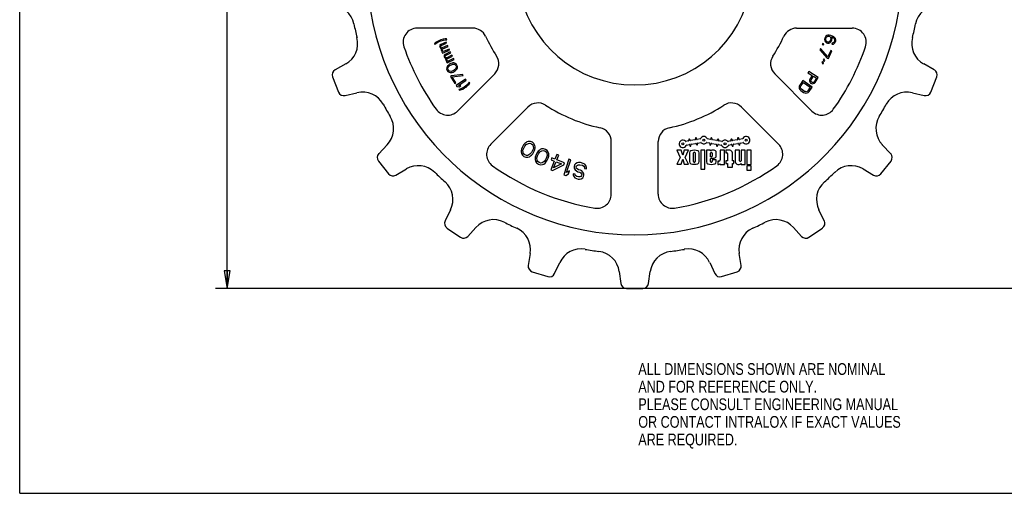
# Model space of a CAD drawing. Header units: inches. Extents: x 0 to 17, y 0 to 11.
# Tile 1 of 3: x 0 to 10.5, y 0 to 5. Entities that reach past the tile are written whole.
import ezdxf

# ---------------------------------------------------------------- set-up
doc = ezdxf.new("R2010")
doc.units = ezdxf.units.IN
doc.header["$LTSCALE"] = 0.935
doc.header["$MEASUREMENT"] = 0
doc.layers.get('0').update_dxf_attribs({"linetype": 'CONTINUOUS'})
doc.styles.get("Standard").update_dxf_attribs({"font": 'txt', "width": 0.8})
doc.dimstyles.new('DIMSTYLE_2', dxfattribs={"dimtxt": 0.125, "dimasz": 0.1875, "dimexe": 0.18, "dimexo": 0.0625, "dimgap": 0.09, "dimtad": 0, "dimtih": 1, "dimtoh": 1, "dimzin": 4, "dimdsep": 46, "dimtxsty": 'STANDARD', "dimblk": 'CLOSED', "dimblk1": 'CLOSED', "dimblk2": 'CLOSED', "dimcen": 0.09, "dimadec": 0, "dimazin": 0, "dimtp": 0.01, "dimtm": 0.01, "dimtfac": 1, "dimtofl": 0, "dimtmove": 0, "dimatfit": 3, "dimldrblk": 'CLOSED', "dimfxl": 1, "dimtolj": 1, "dimtzin": 4, "dimarcsym": 0})

# ---------------------------------------------------------------- blocks, each defined once
blk = doc.blocks.new('_CLOSED')
at = {"color": 0, "linetype": 'BYBLOCK'}
for p, q in [((0, 0), (-1, 0.167)), ((-1, 0.167), (-1, -0.167)), ((-1, -0.167), (0, 0)), ((-1, 0), (0, 0))]:
    blk.add_line(p, q, dxfattribs=at)
blk = doc.blocks.new('*D2')
at = {"color": 3, "linetype": 'CONTINUOUS'}
for p, q in [((12.209, 8.995), (2.083, 8.995)), ((2.208, 8.995), (2.208, 6.109)), ((2.208, 2.18), (2.208, 5.484)), ((12.209, 2.18), (2.083, 2.18))]:
    blk.add_line(p, q, dxfattribs=at)
at = {"color": 3, "linetype": 'CONTINUOUS', "xscale": 0.1875, "yscale": 0.1875, "zscale": 0.1875}
for p, rotation in [((2.208, 8.995), 90), ((2.208, 2.18), 270)]:
    blk.add_blockref('_CLOSED', p, dxfattribs=dict(at, rotation=rotation))
at = {"color": 3, "linetype": 'CONTINUOUS', "insert": (2.058, 6.046), "char_height": 0.125, "width": 0.7, "attachment_point": 2, "line_spacing_factor": 0.9}
blk.add_mtext('6.82\\P[173,1]\\PNOMINAL', dxfattribs=at)

msp = doc.modelspace()

# ---------------------------------------------------------------- linework, layer by layer
at = {"color": 7, "linetype": 'CONTINUOUS'}
for p, q in [((0, 0), (0, 11)), ((4.823, 4.95), (4.231, 4.95)), ((8.27, 4.95), (8.862, 4.95)), ((4.484, 4.825), (4.467, 4.819)), ((4.506, 4.831), (4.484, 4.825)), ((4.487, 4.816), (4.51, 4.822)), ((4.529, 4.835), (4.506, 4.831)), ((4.51, 4.822), (4.533, 4.826)), ((4.543, 4.835), (4.529, 4.835)), ((4.533, 4.826), (4.547, 4.825)), ((4.547, 4.825), (4.543, 4.835)), ((8.569, 4.841), (8.567, 4.828)), ((8.567, 4.828), (8.57, 4.814)), ((8.573, 4.852), (8.569, 4.841)), ((8.58, 4.863), (8.573, 4.852)), ((8.591, 4.872), (8.58, 4.863)), ((8.58, 4.834), (8.586, 4.85)), ((8.58, 4.826), (8.58, 4.834)), ((8.582, 4.817), (8.58, 4.826)), ((8.586, 4.85), (8.591, 4.856)), ((8.604, 4.876), (8.591, 4.872)), ((8.591, 4.856), (8.598, 4.862)), ((8.598, 4.862), (8.607, 4.864)), ((8.617, 4.876), (8.604, 4.876)), ((8.607, 4.864), (8.615, 4.863)), ((8.615, 4.863), (8.623, 4.861)), ((8.635, 4.872), (8.617, 4.876)), ((8.623, 4.861), (8.629, 4.856)), ((8.634, 4.833), (8.628, 4.816)), ((8.629, 4.856), (8.632, 4.849)), ((8.632, 4.849), (8.634, 4.84)), ((8.634, 4.84), (8.634, 4.833)), ((8.652, 4.866), (8.635, 4.872)), ((8.641, 4.814), (8.645, 4.826)), ((8.643, 4.856), (8.647, 4.854)), ((8.647, 4.838), (8.643, 4.856)), ((8.645, 4.826), (8.647, 4.838)), ((8.647, 4.854), (8.661, 4.847)), ((8.668, 4.857), (8.652, 4.866)), ((8.661, 4.847), (8.667, 4.842)), ((8.667, 4.842), (8.673, 4.834)), ((8.678, 4.848), (8.668, 4.857)), ((8.673, 4.834), (8.675, 4.825)), ((8.675, 4.825), (8.675, 4.817)), ((8.685, 4.838), (8.678, 4.848)), ((8.688, 4.823), (8.685, 4.838)), ((8.686, 4.811), (8.688, 4.823)), ((4.427, 4.796), (4.417, 4.787)), ((4.417, 4.787), (4.42, 4.777)), ((4.42, 4.777), (4.43, 4.786)), ((4.447, 4.809), (4.427, 4.796)), ((4.43, 4.786), (4.45, 4.799)), ((4.467, 4.819), (4.447, 4.809)), ((4.45, 4.799), (4.471, 4.81)), ((4.473, 4.768), (4.47, 4.761)), ((4.47, 4.761), (4.471, 4.753)), ((4.471, 4.81), (4.487, 4.816)), ((4.471, 4.753), (4.475, 4.744)), ((4.483, 4.777), (4.473, 4.768)), ((4.475, 4.744), (4.48, 4.738)), ((4.48, 4.738), (4.49, 4.734)), ((4.482, 4.753), (4.483, 4.758)), ((4.485, 4.746), (4.482, 4.753)), ((4.539, 4.801), (4.483, 4.777)), ((4.483, 4.758), (4.484, 4.761)), ((4.484, 4.761), (4.488, 4.766)), ((4.489, 4.742), (4.485, 4.746)), ((4.49, 4.734), (4.486, 4.724)), ((4.486, 4.724), (4.486, 4.716)), ((4.488, 4.766), (4.544, 4.79)), ((4.493, 4.741), (4.489, 4.742)), ((4.498, 4.74), (4.493, 4.741)), ((4.555, 4.764), (4.498, 4.74)), ((4.498, 4.721), (4.5, 4.725)), ((4.498, 4.716), (4.498, 4.721)), ((4.5, 4.725), (4.503, 4.729)), ((4.503, 4.729), (4.56, 4.753)), ((4.57, 4.727), (4.512, 4.703)), ((4.544, 4.79), (4.539, 4.801)), ((4.56, 4.753), (4.555, 4.764)), ((4.575, 4.716), (4.57, 4.727)), ((8.526, 4.734), (8.519, 4.72)), ((8.519, 4.72), (8.597, 4.631)), ((8.603, 4.645), (8.526, 4.734)), ((8.548, 4.787), (8.543, 4.776)), ((8.543, 4.776), (8.555, 4.771)), ((8.56, 4.782), (8.548, 4.787)), ((8.555, 4.771), (8.56, 4.782)), ((8.57, 4.814), (8.577, 4.803)), ((8.577, 4.803), (8.587, 4.794)), ((8.587, 4.81), (8.582, 4.817)), ((8.594, 4.805), (8.587, 4.81)), ((8.587, 4.794), (8.599, 4.79)), ((8.601, 4.802), (8.594, 4.805)), ((8.599, 4.79), (8.613, 4.79)), ((8.609, 4.802), (8.601, 4.802)), ((8.615, 4.805), (8.609, 4.802)), ((8.613, 4.79), (8.622, 4.794)), ((8.623, 4.81), (8.615, 4.805)), ((8.622, 4.794), (8.634, 4.803)), ((8.628, 4.816), (8.623, 4.81)), ((8.634, 4.803), (8.641, 4.814)), ((8.648, 4.79), (8.644, 4.778)), ((8.644, 4.778), (8.652, 4.778)), ((8.657, 4.792), (8.648, 4.79)), ((8.652, 4.778), (8.664, 4.781)), ((8.664, 4.797), (8.657, 4.792)), ((8.669, 4.803), (8.664, 4.797)), ((8.664, 4.781), (8.675, 4.79)), ((8.675, 4.817), (8.669, 4.803)), ((8.675, 4.79), (8.682, 4.801)), ((8.682, 4.801), (8.686, 4.811)), ((4.486, 4.716), (4.49, 4.707)), ((4.49, 4.707), (4.496, 4.701)), ((4.502, 4.699), (4.495, 4.696)), ((4.495, 4.696), (4.5, 4.684)), ((4.496, 4.701), (4.502, 4.699)), ((4.5, 4.711), (4.498, 4.716)), ((4.5, 4.684), (4.575, 4.716)), ((4.505, 4.705), (4.5, 4.711)), ((4.512, 4.703), (4.505, 4.705)), ((4.519, 4.661), (4.517, 4.654)), ((4.517, 4.654), (4.518, 4.646)), ((4.518, 4.646), (4.522, 4.637)), ((4.529, 4.671), (4.519, 4.661)), ((4.522, 4.637), (4.528, 4.632)), ((4.528, 4.632), (4.538, 4.628)), ((4.584, 4.698), (4.529, 4.671)), ((4.529, 4.652), (4.53, 4.655)), ((4.529, 4.646), (4.529, 4.652)), ((4.532, 4.639), (4.529, 4.646)), ((4.53, 4.655), (4.534, 4.66)), ((4.537, 4.636), (4.532, 4.639)), ((4.534, 4.66), (4.589, 4.686)), ((4.538, 4.628), (4.534, 4.618)), ((4.534, 4.618), (4.535, 4.61)), ((4.54, 4.635), (4.537, 4.636)), ((4.546, 4.635), (4.54, 4.635)), ((4.601, 4.662), (4.546, 4.635)), ((4.547, 4.616), (4.548, 4.619)), ((4.547, 4.61), (4.547, 4.616)), ((4.548, 4.619), (4.551, 4.624)), ((4.551, 4.624), (4.607, 4.65)), ((4.551, 4.579), (4.624, 4.615)), ((4.619, 4.626), (4.561, 4.598)), ((4.589, 4.686), (4.584, 4.698)), ((4.607, 4.65), (4.601, 4.662)), ((4.624, 4.615), (4.619, 4.626)), ((8.559, 4.622), (8.553, 4.611)), ((8.57, 4.605), (8.559, 4.622)), ((8.597, 4.631), (8.608, 4.626)), ((8.634, 4.713), (8.603, 4.645)), ((8.608, 4.626), (8.645, 4.708)), ((8.645, 4.708), (8.634, 4.713)), ((3.47, 4.569), (3.357, 4.506)), ((4.535, 4.61), (4.54, 4.601)), ((4.54, 4.601), (4.545, 4.596)), ((4.545, 4.596), (4.552, 4.593)), ((4.552, 4.593), (4.545, 4.59)), ((4.545, 4.59), (4.551, 4.579)), ((4.546, 4.528), (4.545, 4.514)), ((4.545, 4.514), (4.55, 4.499)), ((4.549, 4.539), (4.546, 4.528)), ((4.549, 4.606), (4.547, 4.61)), ((4.554, 4.6), (4.549, 4.606)), ((4.555, 4.548), (4.549, 4.539)), ((4.561, 4.598), (4.554, 4.6)), ((4.561, 4.554), (4.555, 4.548)), ((4.557, 4.518), (4.558, 4.527)), ((4.561, 4.506), (4.557, 4.518)), ((4.558, 4.527), (4.567, 4.543)), ((4.571, 4.562), (4.561, 4.554)), ((4.567, 4.543), (4.579, 4.553)), ((4.591, 4.573), (4.571, 4.562)), ((4.579, 4.553), (4.595, 4.561)), ((4.603, 4.577), (4.591, 4.573)), ((4.595, 4.561), (4.609, 4.566)), ((4.611, 4.579), (4.603, 4.577)), ((4.609, 4.566), (4.627, 4.565)), ((4.622, 4.579), (4.611, 4.579)), ((4.633, 4.577), (4.622, 4.579)), ((4.638, 4.514), (4.626, 4.504)), ((4.627, 4.565), (4.636, 4.561)), ((4.646, 4.569), (4.633, 4.577)), ((4.636, 4.561), (4.644, 4.551)), ((4.647, 4.53), (4.638, 4.514)), ((4.644, 4.551), (4.648, 4.539)), ((4.644, 4.503), (4.65, 4.509)), ((4.655, 4.557), (4.646, 4.569)), ((4.648, 4.539), (4.647, 4.53)), ((4.65, 4.509), (4.656, 4.518)), ((4.66, 4.543), (4.655, 4.557)), ((4.656, 4.518), (4.659, 4.528)), ((4.659, 4.528), (4.66, 4.543)), ((8.545, 4.596), (8.539, 4.584)), ((8.539, 4.584), (8.551, 4.567)), ((8.556, 4.579), (8.545, 4.596)), ((8.551, 4.567), (8.556, 4.579)), ((8.553, 4.611), (8.564, 4.594)), ((8.564, 4.594), (8.57, 4.605)), ((9.736, 4.506), (9.623, 4.569)), ((3.331, 4.432), (3.394, 4.269)), ((4.55, 4.499), (4.559, 4.488)), ((4.559, 4.488), (4.572, 4.48)), ((4.569, 4.496), (4.561, 4.506)), ((4.577, 4.492), (4.569, 4.496)), ((4.572, 4.48), (4.582, 4.477)), ((4.596, 4.49), (4.577, 4.492)), ((4.582, 4.477), (4.594, 4.478)), ((4.596, 4.444), (4.585, 4.437)), ((4.585, 4.437), (4.632, 4.361)), ((4.594, 4.478), (4.602, 4.479)), ((4.61, 4.496), (4.596, 4.49)), ((4.713, 4.458), (4.596, 4.444)), ((4.602, 4.479), (4.614, 4.483)), ((4.604, 4.431), (4.721, 4.445)), ((4.643, 4.368), (4.604, 4.431)), ((4.626, 4.504), (4.61, 4.496)), ((4.614, 4.483), (4.634, 4.495)), ((4.634, 4.495), (4.644, 4.503)), ((4.746, 4.408), (4.646, 4.341)), ((4.661, 4.068), (5.056, 4.463)), ((4.721, 4.445), (4.713, 4.458)), ((4.754, 4.395), (4.746, 4.408)), ((8.433, 4.068), (8.037, 4.463)), ((8.399, 4.488), (8.391, 4.475)), ((8.391, 4.475), (8.436, 4.446)), ((8.5, 4.424), (8.399, 4.488)), ((8.412, 4.408), (8.408, 4.396)), ((8.436, 4.446), (8.412, 4.408)), ((8.424, 4.398), (8.449, 4.438)), ((8.449, 4.438), (8.481, 4.418)), ((8.481, 4.418), (8.456, 4.378)), ((8.468, 4.373), (8.5, 4.424)), ((9.699, 4.269), (9.763, 4.432)), ((4.632, 4.361), (4.643, 4.368)), ((4.646, 4.341), (4.654, 4.328)), ((4.654, 4.328), (4.678, 4.326)), ((4.671, 4.34), (4.754, 4.395)), ((4.695, 4.337), (4.671, 4.34)), ((4.689, 4.301), (4.675, 4.298)), ((4.675, 4.298), (4.681, 4.289)), ((4.678, 4.326), (4.695, 4.337)), ((4.71, 4.31), (4.689, 4.301)), ((4.694, 4.293), (4.716, 4.302)), ((4.731, 4.321), (4.71, 4.31)), ((4.716, 4.302), (4.736, 4.313)), ((4.745, 4.331), (4.731, 4.321)), ((4.736, 4.313), (4.751, 4.323)), ((4.763, 4.346), (4.745, 4.331)), ((4.751, 4.323), (4.768, 4.338)), ((4.779, 4.364), (4.763, 4.346)), ((4.768, 4.338), (4.784, 4.355)), ((4.786, 4.375), (4.779, 4.364)), ((4.784, 4.355), (4.792, 4.367)), ((4.792, 4.367), (4.786, 4.375)), ((8.298, 4.332), (8.297, 4.321)), ((8.297, 4.321), (8.299, 4.307)), ((8.304, 4.344), (8.298, 4.332)), ((8.299, 4.307), (8.305, 4.297)), ((8.338, 4.393), (8.304, 4.344)), ((8.312, 4.325), (8.316, 4.335)), ((8.312, 4.316), (8.312, 4.325)), ((8.316, 4.308), (8.312, 4.316)), ((8.316, 4.335), (8.342, 4.372)), ((8.323, 4.3), (8.316, 4.308)), ((8.354, 4.277), (8.323, 4.3)), ((8.436, 4.323), (8.338, 4.393)), ((8.342, 4.372), (8.415, 4.32)), ((8.415, 4.32), (8.389, 4.283)), ((8.402, 4.274), (8.436, 4.323)), ((8.408, 4.396), (8.409, 4.384)), ((8.409, 4.384), (8.413, 4.372)), ((8.413, 4.372), (8.418, 4.366)), ((8.418, 4.366), (8.427, 4.36)), ((8.422, 4.39), (8.424, 4.398)), ((8.423, 4.383), (8.422, 4.39)), ((8.429, 4.377), (8.423, 4.383)), ((8.427, 4.36), (8.435, 4.358)), ((8.435, 4.373), (8.429, 4.377)), ((8.443, 4.371), (8.435, 4.373)), ((8.435, 4.358), (8.448, 4.359)), ((8.45, 4.373), (8.443, 4.371)), ((8.448, 4.359), (8.459, 4.364)), ((8.456, 4.378), (8.45, 4.373)), ((8.459, 4.364), (8.468, 4.373)), ((3.464, 4.233), (3.59, 4.263)), ((4.681, 4.289), (4.694, 4.293)), ((8.305, 4.297), (8.314, 4.287)), ((8.314, 4.287), (8.345, 4.265)), ((8.345, 4.265), (8.357, 4.26)), ((8.364, 4.274), (8.354, 4.277)), ((8.357, 4.26), (8.368, 4.258)), ((8.373, 4.273), (8.364, 4.274)), ((8.368, 4.258), (8.382, 4.26)), ((8.381, 4.276), (8.373, 4.273)), ((8.389, 4.283), (8.381, 4.276)), ((8.382, 4.26), (8.392, 4.266)), ((8.392, 4.266), (8.402, 4.274)), ((9.503, 4.263), (9.629, 4.233)), ((5.41, 4.11), (5.014, 3.714)), ((7.683, 4.11), (8.079, 3.714)), ((7.192, 3.776), (7.194, 3.768)), ((7.205, 3.77), (7.204, 3.778)), ((7.358, 3.778), (7.357, 3.771)), ((7.368, 3.769), (7.37, 3.776)), ((7.642, 3.776), (7.644, 3.768)), ((7.655, 3.77), (7.654, 3.778)), ((3.911, 3.708), (3.822, 3.614)), ((5.347, 3.678), (5.341, 3.661)), ((5.364, 3.707), (5.347, 3.678)), ((5.357, 3.651), (5.365, 3.672)), ((5.377, 3.722), (5.364, 3.707)), ((5.365, 3.672), (5.378, 3.695)), ((5.386, 3.729), (5.377, 3.722)), ((5.378, 3.695), (5.393, 3.712)), ((5.399, 3.739), (5.386, 3.729)), ((5.393, 3.712), (5.416, 3.724)), ((5.414, 3.743), (5.399, 3.739)), ((5.436, 3.743), (5.414, 3.743)), ((5.416, 3.724), (5.43, 3.725)), ((5.43, 3.725), (5.447, 3.719)), ((5.457, 3.735), (5.436, 3.743)), ((5.447, 3.719), (5.461, 3.707)), ((5.474, 3.721), (5.457, 3.735)), ((5.461, 3.707), (5.467, 3.695)), ((5.467, 3.695), (5.468, 3.668)), ((5.484, 3.702), (5.474, 3.721)), ((5.488, 3.687), (5.484, 3.702)), ((5.484, 3.659), (5.486, 3.671)), ((5.486, 3.671), (5.488, 3.687)), ((6.297, 3.183), (6.297, 3.743)), ((6.797, 3.183), (6.797, 3.743)), ((7.118, 3.749), (7.091, 3.744)), ((7.098, 3.706), (7.125, 3.71)), ((7.121, 3.763), (7.123, 3.756)), ((7.132, 3.706), (7.133, 3.698)), ((7.134, 3.758), (7.133, 3.765)), ((7.189, 3.761), (7.141, 3.753)), ((7.145, 3.7), (7.143, 3.708)), ((7.148, 3.715), (7.195, 3.723)), ((7.202, 3.718), (7.204, 3.711)), ((7.243, 3.771), (7.212, 3.766)), ((7.216, 3.713), (7.214, 3.72)), ((7.219, 3.727), (7.25, 3.732)), ((7.316, 3.732), (7.343, 3.728)), ((7.35, 3.766), (7.323, 3.771)), ((7.348, 3.721), (7.346, 3.713)), ((7.358, 3.711), (7.359, 3.719)), ((7.366, 3.724), (7.414, 3.715)), ((7.42, 3.754), (7.373, 3.762)), ((7.419, 3.708), (7.417, 3.701)), ((7.429, 3.766), (7.427, 3.758)), ((7.429, 3.699), (7.43, 3.706)), ((7.437, 3.711), (7.468, 3.706)), ((7.439, 3.756), (7.441, 3.764)), ((7.475, 3.744), (7.444, 3.749)), ((7.568, 3.749), (7.541, 3.744)), ((7.548, 3.706), (7.575, 3.71)), ((7.571, 3.763), (7.573, 3.756)), ((7.582, 3.706), (7.583, 3.698)), ((7.584, 3.758), (7.583, 3.765)), ((7.639, 3.761), (7.591, 3.753)), ((7.595, 3.7), (7.593, 3.708)), ((7.598, 3.715), (7.645, 3.723)), ((7.652, 3.718), (7.654, 3.711)), ((7.693, 3.771), (7.662, 3.766)), ((7.666, 3.713), (7.664, 3.72)), ((7.669, 3.727), (7.7, 3.732)), ((9.272, 3.614), (9.182, 3.708)), ((5.339, 3.649), (5.337, 3.633)), ((5.337, 3.633), (5.341, 3.617)), ((5.341, 3.661), (5.339, 3.649)), ((5.341, 3.617), (5.351, 3.599)), ((5.351, 3.599), (5.368, 3.584)), ((5.358, 3.625), (5.357, 3.651)), ((5.364, 3.613), (5.358, 3.625)), ((5.378, 3.6), (5.364, 3.613)), ((5.368, 3.584), (5.389, 3.576)), ((5.395, 3.594), (5.378, 3.6)), ((5.389, 3.576), (5.41, 3.577)), ((5.409, 3.595), (5.395, 3.594)), ((5.432, 3.607), (5.409, 3.595)), ((5.41, 3.577), (5.426, 3.581)), ((5.426, 3.581), (5.439, 3.59)), ((5.447, 3.625), (5.432, 3.607)), ((5.439, 3.59), (5.448, 3.598)), ((5.46, 3.647), (5.447, 3.625)), ((5.448, 3.598), (5.461, 3.612)), ((5.468, 3.668), (5.46, 3.647)), ((5.461, 3.612), (5.478, 3.641)), ((5.478, 3.641), (5.484, 3.659)), ((5.488, 3.576), (5.487, 3.565)), ((5.487, 3.565), (5.487, 3.548)), ((5.493, 3.595), (5.488, 3.576)), ((5.508, 3.625), (5.493, 3.595)), ((5.505, 3.568), (5.511, 3.59)), ((5.508, 3.542), (5.505, 3.568)), ((5.519, 3.64), (5.508, 3.625)), ((5.511, 3.59), (5.523, 3.614)), ((5.528, 3.648), (5.519, 3.64)), ((5.523, 3.614), (5.536, 3.632)), ((5.541, 3.659), (5.528, 3.648)), ((5.536, 3.632), (5.559, 3.646)), ((5.555, 3.664), (5.541, 3.659)), ((5.577, 3.666), (5.555, 3.664)), ((5.559, 3.646), (5.572, 3.648)), ((5.572, 3.648), (5.59, 3.643)), ((5.598, 3.66), (5.577, 3.666)), ((5.59, 3.643), (5.605, 3.632)), ((5.608, 3.572), (5.596, 3.548)), ((5.616, 3.647), (5.598, 3.66)), ((5.605, 3.632), (5.611, 3.62)), ((5.614, 3.594), (5.608, 3.572)), ((5.611, 3.62), (5.614, 3.594)), ((5.611, 3.537), (5.626, 3.567)), ((5.627, 3.629), (5.616, 3.647)), ((5.626, 3.567), (5.631, 3.586)), ((5.632, 3.614), (5.627, 3.629)), ((5.631, 3.586), (5.632, 3.597)), ((5.632, 3.597), (5.632, 3.614)), ((5.664, 3.57), (5.656, 3.549)), ((5.698, 3.557), (5.664, 3.57)), ((5.717, 3.605), (5.698, 3.557)), ((5.738, 3.597), (5.717, 3.605)), ((5.719, 3.549), (5.738, 3.597)), ((7.041, 3.65), (6.995, 3.65)), ((6.995, 3.65), (7.03, 3.575)), ((7.03, 3.575), (6.995, 3.502)), ((7.058, 3.598), (7.041, 3.65)), ((7.074, 3.65), (7.058, 3.598)), ((7.121, 3.65), (7.074, 3.65)), ((7.085, 3.575), (7.121, 3.65)), ((7.121, 3.502), (7.085, 3.575)), ((7.13, 3.623), (7.13, 3.529)), ((7.173, 3.53), (7.173, 3.622)), ((7.19, 3.622), (7.19, 3.53)), ((7.233, 3.529), (7.233, 3.623)), ((7.293, 3.65), (7.25, 3.65)), ((7.25, 3.65), (7.25, 3.448)), ((7.293, 3.448), (7.293, 3.65)), ((7.353, 3.65), (7.31, 3.65)), ((7.31, 3.65), (7.31, 3.527)), ((7.353, 3.644), (7.353, 3.65)), ((7.353, 3.581), (7.353, 3.62)), ((7.362, 3.581), (7.353, 3.581)), ((7.361, 3.628), (7.362, 3.628)), ((7.362, 3.566), (7.392, 3.566)), ((7.392, 3.65), (7.368, 3.65)), ((7.37, 3.62), (7.37, 3.589)), ((7.415, 3.589), (7.415, 3.628)), ((7.502, 3.65), (7.457, 3.65)), ((7.457, 3.65), (7.457, 3.547)), ((7.502, 3.5), (7.502, 3.65)), ((7.559, 3.65), (7.518, 3.65)), ((7.518, 3.65), (7.518, 3.623)), ((7.518, 3.623), (7.526, 3.623)), ((7.533, 3.616), (7.533, 3.539)), ((7.586, 3.539), (7.586, 3.623)), ((7.662, 3.65), (7.617, 3.65)), ((7.617, 3.65), (7.617, 3.527)), ((7.662, 3.538), (7.662, 3.65)), ((7.724, 3.65), (7.679, 3.65)), ((7.679, 3.65), (7.679, 3.538)), ((7.724, 3.5), (7.724, 3.65)), ((7.785, 3.65), (7.74, 3.65)), ((7.74, 3.65), (7.74, 3.5)), ((7.785, 3.5), (7.785, 3.65)), ((3.818, 3.536), (3.927, 3.399)), ((5.487, 3.548), (5.492, 3.533)), ((5.492, 3.533), (5.503, 3.515)), ((5.503, 3.515), (5.521, 3.502)), ((5.515, 3.53), (5.508, 3.542)), ((5.529, 3.519), (5.515, 3.53)), ((5.521, 3.502), (5.542, 3.496)), ((5.547, 3.514), (5.529, 3.519)), ((5.542, 3.496), (5.564, 3.498)), ((5.56, 3.516), (5.547, 3.514)), ((5.583, 3.53), (5.56, 3.516)), ((5.564, 3.498), (5.578, 3.503)), ((5.578, 3.503), (5.592, 3.514)), ((5.596, 3.548), (5.583, 3.53)), ((5.592, 3.514), (5.6, 3.522)), ((5.6, 3.522), (5.611, 3.537)), ((5.69, 3.536), (5.653, 3.443)), ((5.656, 3.549), (5.69, 3.536)), ((5.673, 3.435), (5.792, 3.496)), ((5.684, 3.462), (5.71, 3.528)), ((5.768, 3.505), (5.684, 3.462)), ((5.71, 3.528), (5.768, 3.505)), ((5.8, 3.517), (5.719, 3.549)), ((5.847, 3.556), (5.792, 3.39)), ((5.792, 3.496), (5.8, 3.517)), ((5.822, 3.412), (5.868, 3.55)), ((5.868, 3.55), (5.847, 3.556)), ((5.905, 3.494), (5.901, 3.476)), ((5.901, 3.476), (5.904, 3.459)), ((5.904, 3.459), (5.914, 3.441)), ((5.916, 3.506), (5.905, 3.494)), ((5.934, 3.517), (5.916, 3.506)), ((5.923, 3.473), (5.926, 3.484)), ((5.927, 3.461), (5.923, 3.473)), ((5.926, 3.484), (5.936, 3.493)), ((5.935, 3.451), (5.927, 3.461)), ((5.95, 3.52), (5.934, 3.517)), ((5.936, 3.493), (5.948, 3.497)), ((5.948, 3.497), (5.963, 3.497)), ((5.969, 3.519), (5.95, 3.52)), ((5.963, 3.497), (5.991, 3.49)), ((5.997, 3.511), (5.969, 3.519)), ((5.991, 3.49), (6.004, 3.482)), ((6.014, 3.503), (5.997, 3.511)), ((6.004, 3.482), (6.012, 3.469)), ((6.012, 3.469), (6.013, 3.457)), ((6.028, 3.487), (6.014, 3.503)), ((6.034, 3.466), (6.028, 3.487)), ((6.034, 3.451), (6.034, 3.466)), ((6.995, 3.502), (7.041, 3.502)), ((7.041, 3.502), (7.058, 3.554)), ((7.058, 3.554), (7.074, 3.502)), ((7.074, 3.502), (7.121, 3.502)), ((7.354, 3.531), (7.354, 3.558)), ((7.415, 3.55), (7.37, 3.55)), ((7.37, 3.55), (7.37, 3.531)), ((7.415, 3.527), (7.415, 3.55)), ((7.443, 3.533), (7.431, 3.533)), ((7.431, 3.533), (7.431, 3.5)), ((7.431, 3.5), (7.438, 3.5)), ((7.457, 3.507), (7.457, 3.5)), ((7.457, 3.5), (7.502, 3.5)), ((7.533, 3.539), (7.518, 3.539)), ((7.518, 3.539), (7.518, 3.509)), ((7.518, 3.509), (7.533, 3.509)), ((7.533, 3.509), (7.533, 3.47)), ((7.533, 3.47), (7.586, 3.47)), ((7.601, 3.539), (7.586, 3.539)), ((7.586, 3.509), (7.601, 3.509)), ((7.586, 3.47), (7.586, 3.509)), ((7.601, 3.509), (7.601, 3.539)), ((7.644, 3.5), (7.659, 3.5)), ((7.671, 3.53), (7.67, 3.53)), ((7.679, 3.508), (7.679, 3.5)), ((7.679, 3.5), (7.724, 3.5)), ((7.74, 3.5), (7.785, 3.5)), ((7.785, 3.484), (7.74, 3.484)), ((7.74, 3.484), (7.74, 3.439)), ((7.785, 3.439), (7.785, 3.484)), ((9.167, 3.399), (9.275, 3.536)), ((4.004, 3.385), (4.116, 3.451)), ((5.653, 3.443), (5.673, 3.435)), ((5.792, 3.39), (5.813, 3.383)), ((5.813, 3.383), (5.842, 3.401)), ((5.851, 3.43), (5.822, 3.412)), ((5.842, 3.401), (5.851, 3.43)), ((5.913, 3.395), (5.892, 3.401)), ((5.892, 3.401), (5.892, 3.389)), ((5.892, 3.389), (5.899, 3.372)), ((5.899, 3.372), (5.91, 3.357)), ((5.91, 3.357), (5.927, 3.349)), ((5.914, 3.387), (5.913, 3.395)), ((5.914, 3.441), (5.926, 3.43)), ((5.919, 3.378), (5.914, 3.387)), ((5.929, 3.371), (5.919, 3.378)), ((5.926, 3.43), (5.943, 3.422)), ((5.95, 3.366), (5.929, 3.371)), ((5.949, 3.443), (5.935, 3.451)), ((5.943, 3.422), (5.964, 3.416)), ((5.97, 3.438), (5.949, 3.443)), ((5.962, 3.366), (5.95, 3.366)), ((5.974, 3.371), (5.962, 3.366)), ((5.964, 3.416), (5.973, 3.41)), ((5.983, 3.43), (5.97, 3.438)), ((5.973, 3.41), (5.982, 3.399)), ((5.981, 3.381), (5.974, 3.371)), ((5.975, 3.347), (5.993, 3.358)), ((5.983, 3.388), (5.981, 3.381)), ((5.982, 3.399), (5.983, 3.388)), ((5.995, 3.419), (5.983, 3.43)), ((5.993, 3.358), (6.001, 3.371)), ((6.005, 3.401), (5.995, 3.419)), ((6.001, 3.371), (6.005, 3.386)), ((6.005, 3.386), (6.005, 3.401)), ((6.013, 3.457), (6.034, 3.451)), ((7.25, 3.448), (7.293, 3.448)), ((7.74, 3.439), (7.785, 3.439)), ((8.978, 3.451), (9.089, 3.385)), ((5.927, 3.349), (5.944, 3.344)), ((5.944, 3.344), (5.959, 3.344)), ((5.959, 3.344), (5.975, 3.347)), ((4.586, 3.015), (4.528, 2.899)), ((8.565, 2.899), (8.508, 3.015)), ((4.77, 2.734), (4.857, 2.83)), ((8.236, 2.83), (8.323, 2.734)), ((4.548, 2.823), (4.692, 2.725)), ((8.401, 2.725), (8.545, 2.823)), ((5.435, 2.552), (5.414, 2.424)), ((7.68, 2.424), (7.659, 2.552)), ((5.694, 2.338), (5.749, 2.455)), ((7.345, 2.455), (7.4, 2.338)), ((5.455, 2.357), (5.622, 2.306)), ((6.382, 2.36), (6.4, 2.231)), ((6.693, 2.231), (6.711, 2.36)), ((7.472, 2.306), (7.638, 2.357)), ((6.46, 2.18), (6.634, 2.18)), ((0, 0), (17, 0))]:
    msp.add_line(p, q, dxfattribs=at)
for centre in [(7.058, 3.718), (7.283, 3.758), (7.508, 3.718), (7.733, 3.758)]:
    msp.add_circle(centre, 0.0105, dxfattribs=at)
for centre, radius, start, end in [((6.547, 5.6), 2.85, 183.7817, 356.2183), ((6.547, 5.6), 1.255, 188.6154, 351.3846), ((3.312, 4.945), 0.25, 11.4567, 86.3857), ((9.781, 4.945), 0.25, 93.6143, 168.5433), ((6.547, 5.6), 3.05, 191.4567, 194.2576), ((4.231, 4.8), 0.15, 90, 199.0583), ((4.823, 4.8), 0.15, 24.9011, 90), ((8.27, 4.8), 0.15, 90, 155.0989), ((8.862, 4.8), 0.15, 340.9417, 90), ((6.547, 5.6), 3.05, 345.7424, 348.5433), ((3.348, 4.787), 0.25, 299.3286, 14.2576), ((6.547, 5.6), 1.75, 204.9011, 212.8468), ((6.547, 5.6), 1.75, 327.1532, 335.0989), ((9.745, 4.787), 0.25, 165.7424, 240.6714), ((6.547, 5.6), 2.6, 199.0583, 215.6035), ((6.547, 5.6), 2.6, 324.3965, 340.9417), ((4.95, 4.57), 0.15, 315, 32.8468), ((8.143, 4.57), 0.15, 147.1532, 225), ((3.387, 4.453), 0.06, 119.3286, 201.4286), ((9.707, 4.453), 0.06, 338.5714, 60.6714), ((3.45, 4.291), 0.06, 201.4286, 283.5286), ((3.649, 4.02), 0.25, 28.5996, 103.5286), ((9.444, 4.02), 0.25, 76.4714, 151.4004), ((9.643, 4.291), 0.06, 256.4714, 338.5714), ((6.547, 5.6), 3.05, 208.5996, 211.4004), ((5.516, 4.004), 0.15, 57.1532, 135), ((6.547, 5.6), 1.75, 237.1532, 257.8468), ((6.547, 5.6), 1.75, 282.1532, 302.8468), ((7.577, 4.004), 0.15, 45, 122.8468), ((6.547, 5.6), 3.05, 328.5996, 331.4004), ((3.73, 3.881), 0.25, 316.4714, 31.4004), ((4.555, 4.174), 0.15, 215.6035, 315), ((8.539, 4.174), 0.15, 225, 324.3965), ((9.364, 3.881), 0.25, 148.5996, 223.5286), ((6.147, 3.743), 0.15, 0, 77.8468), ((6.947, 3.743), 0.15, 102.1532, 180), ((7.198, 3.777), 0.006, 10, 190), ((7.242, 3.777), 0.006, 280, 335.4819), ((7.283, 3.758), 0.039, 24.5181, 155.4819), ((7.324, 3.777), 0.006, 204.5181, 260), ((7.364, 3.777), 0.006, 350, 170), ((7.648, 3.777), 0.006, 10, 190), ((7.692, 3.777), 0.006, 280, 335.4819), ((7.733, 3.758), 0.039, 224.5181, 155.4819), ((5.12, 3.608), 0.15, 135, 234.3965), ((7.058, 3.718), 0.039, 44.5181, 335.4819), ((7.09, 3.75), 0.006, 224.5181, 280), ((7.099, 3.7), 0.006, 100, 155.4819), ((7.117, 3.755), 0.006, 280, 10), ((7.127, 3.764), 0.006, 10, 190), ((7.126, 3.705), 0.006, 10, 100), ((7.139, 3.699), 0.006, 190, 10), ((7.14, 3.759), 0.006, 190, 280), ((7.149, 3.709), 0.006, 100, 190), ((7.188, 3.767), 0.006, 280, 10), ((7.197, 3.717), 0.006, 10, 100), ((7.21, 3.712), 0.006, 190, 10), ((7.211, 3.771), 0.006, 190, 280), ((7.22, 3.721), 0.006, 100, 190), ((7.251, 3.727), 0.006, 44.5181, 100), ((7.283, 3.758), 0.039, 224.5181, 315.4819), ((7.315, 3.727), 0.006, 80, 135.4819), ((7.342, 3.722), 0.006, 350, 80), ((7.352, 3.712), 0.006, 170, 350), ((7.351, 3.772), 0.006, 260, 350), ((7.365, 3.718), 0.006, 80, 170), ((7.374, 3.768), 0.006, 170, 260), ((7.413, 3.709), 0.006, 350, 80), ((7.423, 3.7), 0.006, 170, 350), ((7.422, 3.76), 0.006, 260, 350), ((7.435, 3.765), 0.006, 350, 170), ((7.436, 3.705), 0.006, 80, 170), ((7.445, 3.755), 0.006, 170, 260), ((7.467, 3.7), 0.006, 24.5181, 80), ((7.508, 3.718), 0.039, 204.5181, 335.4819), ((7.476, 3.75), 0.006, 260, 315.4819), ((7.508, 3.718), 0.039, 44.5181, 135.4819), ((7.54, 3.75), 0.006, 224.5181, 280), ((7.549, 3.7), 0.006, 100, 155.4819), ((7.567, 3.755), 0.006, 280, 10), ((7.577, 3.764), 0.006, 10, 190), ((7.576, 3.705), 0.006, 10, 100), ((7.589, 3.699), 0.006, 190, 10), ((7.59, 3.759), 0.006, 190, 280), ((7.599, 3.709), 0.006, 100, 190), ((7.638, 3.767), 0.006, 280, 10), ((7.647, 3.717), 0.006, 10, 100), ((7.66, 3.712), 0.006, 190, 10), ((7.661, 3.771), 0.006, 190, 280), ((7.67, 3.721), 0.006, 100, 190), ((7.701, 3.727), 0.006, 44.5181, 100), ((7.973, 3.608), 0.15, 305.6035, 45), ((3.865, 3.573), 0.06, 136.4714, 218.5714), ((7.152, 3.623), 0.0225, 107.4576, 180), ((7.181, 3.53), 0.12, 72.5424, 107.4576), ((7.181, 3.622), 0.00825, 0, 180), ((7.211, 3.623), 0.0225, 0, 72.5424), ((7.368, 3.628), 0.0225, 90, 132.8334), ((7.361, 3.62), 0.0075, 90, 180), ((7.362, 3.558), 0.00825, 90, 180), ((7.362, 3.62), 0.0075, 0, 90), ((7.362, 3.589), 0.0075, 270, 360), ((7.392, 3.628), 0.0225, 0, 90), ((7.392, 3.589), 0.0225, 270, 360), ((7.526, 3.616), 0.0075, 0, 90), ((7.559, 3.623), 0.027, 0, 90), ((9.228, 3.573), 0.06, 321.4286, 43.5286), ((4.243, 3.236), 0.25, 45.7424, 120.6714), ((6.547, 5.6), 2.6, 234.3965, 260.6035), ((6.547, 5.6), 2.6, 279.3965, 305.6035), ((7.152, 3.529), 0.0225, 180, 252.5424), ((7.181, 3.622), 0.12, 252.5424, 287.4576), ((7.181, 3.53), 0.00825, 180, 360), ((7.211, 3.529), 0.0225, 287.4576, 360), ((7.332, 3.527), 0.0225, 180, 252.0798), ((7.362, 3.62), 0.12, 252.0798, 287.9202), ((7.362, 3.531), 0.00825, 180, 360), ((7.392, 3.527), 0.0225, 287.9202, 360), ((7.438, 3.527), 0.027, 270, 312.7486), ((7.443, 3.547), 0.0135, 270, 360), ((7.644, 3.527), 0.027, 180, 270), ((7.659, 3.527), 0.027, 270, 316.2383), ((7.67, 3.538), 0.0075, 180, 270), ((7.671, 3.538), 0.0075, 270, 360), ((8.85, 3.236), 0.25, 59.3286, 134.2576), ((3.974, 3.437), 0.06, 218.5714, 300.6714), ((6.547, 5.6), 3.05, 225.7424, 228.5433), ((6.547, 5.6), 3.05, 311.4567, 314.2576), ((9.12, 3.437), 0.06, 239.3286, 321.4286), ((4.362, 3.127), 0.25, 333.6143, 48.5433), ((8.732, 3.127), 0.25, 131.4567, 206.3857), ((6.147, 3.183), 0.15, 260.6035, 360), ((6.947, 3.183), 0.15, 180, 279.3965), ((4.582, 2.873), 0.06, 153.6143, 235.7143), ((5.042, 2.662), 0.25, 62.8853, 137.8143), ((6.547, 5.6), 3.05, 242.8853, 245.6861), ((6.547, 5.6), 3.05, 294.3139, 297.1147), ((8.051, 2.662), 0.25, 42.1857, 117.1147), ((8.512, 2.873), 0.06, 304.2857, 26.3857), ((4.726, 2.774), 0.06, 235.7143, 317.8143), ((5.188, 2.592), 0.25, 350.7571, 65.6861), ((7.906, 2.592), 0.25, 114.3139, 189.2429), ((8.368, 2.774), 0.06, 222.1857, 304.2857), ((5.975, 2.35), 0.25, 80.0282, 154.9571), ((6.547, 5.6), 3.05, 260.0282, 262.829), ((6.135, 2.325), 0.25, 7.9, 82.829), ((6.959, 2.325), 0.25, 97.171, 172.1), ((6.547, 5.6), 3.05, 277.171, 279.9718), ((7.118, 2.35), 0.25, 25.0429, 99.9718), ((5.473, 2.415), 0.06, 170.7571, 252.8571), ((7.62, 2.415), 0.06, 287.1429, 9.2429), ((5.639, 2.363), 0.06, 252.8571, 334.9571), ((7.454, 2.363), 0.06, 205.0429, 287.1429), ((6.46, 2.24), 0.06, 187.9, 270), ((6.634, 2.24), 0.06, 270, 352.1)]:
    msp.add_arc(centre, radius, start, end, dxfattribs=at)

# ---------------------------------------------------------------- texts
at = {"color": 3, "linetype": 'CONTINUOUS', "insert": (6.585, 1.385), "char_height": 0.125, "width": 3.5, "attachment_point": 1, "line_spacing_factor": 0.9}
msp.add_mtext('ALL DIMENSIONS SHOWN ARE NOMINAL\\PAND FOR REFERENCE ONLY.\\PPLEASE CONSULT ENGINEERING MANUAL\\POR CONTACT INTRALOX IF EXACT VALUES\\PARE REQUIRED. ', dxfattribs=at)

# ---------------------------------------------------------------- dimensions: what is measured, and where the dimension line sits
at = {"color": 3, "linetype": 'CONTINUOUS'}
dim = msp.add_linear_dim(base=(2.2081, 2.1797), p1=(12.2092, 8.9953), p2=(12.2092, 2.1797), angle=270, text='<>\\PNOMINAL', dimstyle='DIMSTYLE_2', dxfattribs=at)
dim.commit()
dim.dimension.update_dxf_attribs({"geometry": '*D2', "text_midpoint": (2.0081, 5.7965), "dimtype": 160})

doc.saveas('drawing.dxf')
